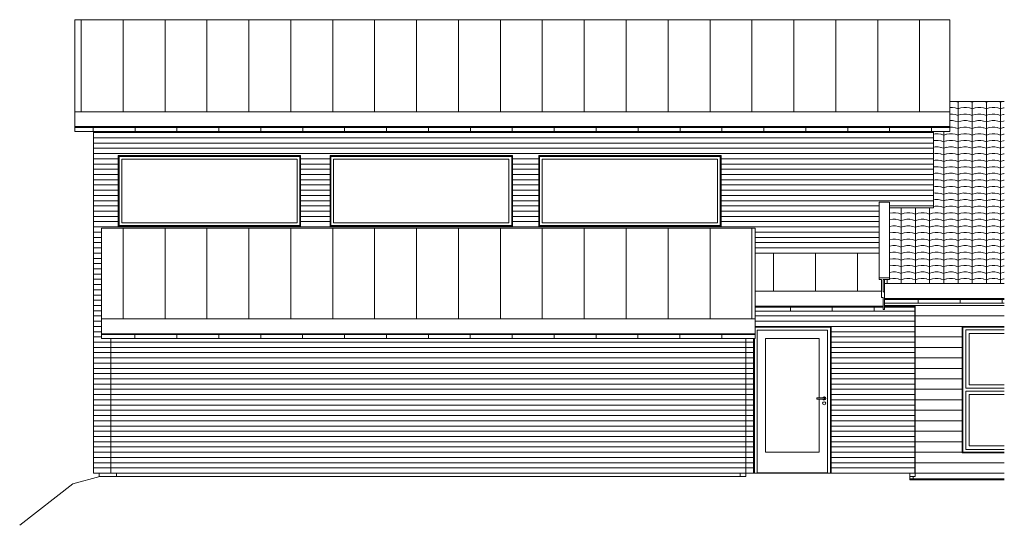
# Model space of a CAD drawing. Header units: millimetres. Extents: x -22790 to 29168, y -746 to 6491.
# Tile 1 of 3: x -22790 to -8697, y -746 to 6491. Entities that reach past the tile are written whole.
import ezdxf

# ---------------------------------------------------------------- set-up
doc = ezdxf.new("R2010")
doc.units = ezdxf.units.MM
for name, color, linetype, lineweight in [('A20_generelt', 1, 'Continuous', 9), ('A233_dør vindu', 2, 'Continuous', 9), ('A25_dekker', 3, 'Continuous', 9), ('A26_yttertak', 3, 'Continuous', 9), ('A85_skravur', 4, 'Continuous', 9)]:
    doc.layers.add(name, color=color, linetype=linetype, lineweight=lineweight)
pattern_1 = [(0, (-9898.1, 0), (0, 150), [])]
pattern_2 = [(0, (-12608.36, 150), (0, 75), [])]
pattern_3 = [(0, (-21552.325, 0), (0, 75), [])]

# ---------------------------------------------------------------- blocks, each defined once
blk = doc.blocks.new('Focus-YD Glass - 11x21M_dyttefuge 10mm-764810-Øst')
at = {"layer": 'A233_dør vindu'}
for p, q in [((-11185, 2090), (-12262, 2090)), ((-12233, 0), (-12233, 2048)), ((-12233, 2048), (-11227, 2048)), ((-11227, 2048), (-12233, 2048)), ((-12233, 2048), (-12233, 5)), ((-11227, 2048), (-11227, 0)), ((-11227, 5), (-11227, 2048)), ((-11185, 0), (-11185, 2090)), ((-12275, 1927), (-12275, 0)), ((-12113, 1928), (-11347, 1928)), ((-12113, 300), (-12113, 1928)), ((-11347, 1928), (-11347, 1079)), ((-11381, 1061), (-11381, 1079)), ((-11381, 1079), (-11275, 1079)), ((-11275, 1061), (-11381, 1061)), ((-11347, 1061), (-11347, 300)), ((-11275, 1079), (-11295, 1079)), ((-11295, 1061), (-11275, 1061)), ((-11347, 300), (-12113, 300)), ((-12233, 5), (-11227, 5)), ((-12233, 0), (-12233, 5)), ((-12233, 5), (-11227, 5)), ((-11227, 5), (-11227, 0))]:
    blk.add_line(p, q, dxfattribs=at)
for centre, radius, start, end in [((-11275, 1000), 22, 0, 180), ((-11275, 1000), 22, 180, 0), ((-11275, 1070), 22, 0, 155.8523), ((-11275, 1070), 22, 204.1477, 0), ((-11275, 1070), 9, 270, 90), ((-11275, 1070), 9, 270, 90)]:
    blk.add_arc(centre, radius, start, end, dxfattribs=at)
blk = doc.blocks.new('Focus-Hel Rute fast - 26x11M_dyttefuge 10mm-743487-Øst')
at = {"layer": 'A233_dør vindu'}
for p, q in [((-18338, 4535), (-15748, 4535)), ((-18338, 3545), (-18338, 4535)), ((-15748, 4535), (-15748, 3545)), ((-18298, 4495), (-18298, 3585)), ((-15788, 4495), (-18298, 4495)), ((-15788, 3585), (-15788, 4495)), ((-18338, 3545), (-15748, 3545)), ((-15788, 3585), (-18298, 3585))]:
    blk.add_line(p, q, dxfattribs=at)
blk = doc.blocks.new('Focus-Hel Rute fast - 26x11M_dyttefuge 10mm-749302-Øst')
at = {"layer": 'A233_dør vindu'}
for p, q in [((-15352, 4535), (-12762, 4535)), ((-15352, 3545), (-15352, 4535)), ((-12762, 4535), (-12762, 3545)), ((-15312, 4495), (-15312, 3585)), ((-12802, 4495), (-15312, 4495)), ((-12802, 3585), (-12802, 4495)), ((-15352, 3545), (-12762, 3545)), ((-12802, 3585), (-15312, 3585))]:
    blk.add_line(p, q, dxfattribs=at)
blk = doc.blocks.new('FP_1-Øst')
at = {"layer": 'A26_yttertak'}
for p, q in [((-21739, 4938), (-21739, 4948)), ((-21739, 4923), (-21739, 4938)), ((-21139, 4938), (-21139, 4948)), ((-21139, 4923), (-21139, 4938)), ((-20539, 4938), (-20539, 4948)), ((-20539, 4923), (-20539, 4938)), ((-19939, 4938), (-19939, 4948)), ((-19939, 4923), (-19939, 4938)), ((-19339, 4938), (-19339, 4948)), ((-19339, 4923), (-19339, 4938)), ((-18739, 4938), (-18739, 4948)), ((-18739, 4923), (-18739, 4938)), ((-18139, 4938), (-18139, 4948)), ((-18139, 4923), (-18139, 4938)), ((-17539, 4938), (-17539, 4948)), ((-17539, 4923), (-17539, 4938)), ((-16939, 4938), (-16939, 4948)), ((-16939, 4923), (-16939, 4938)), ((-16339, 4938), (-16339, 4948)), ((-16339, 4923), (-16339, 4938)), ((-15739, 4938), (-15739, 4948)), ((-15739, 4923), (-15739, 4938)), ((-15139, 4938), (-15139, 4948)), ((-15139, 4923), (-15139, 4938)), ((-14539, 4938), (-14539, 4948)), ((-14539, 4923), (-14539, 4938)), ((-13939, 4938), (-13939, 4948)), ((-13939, 4923), (-13939, 4938)), ((-13339, 4938), (-13339, 4948)), ((-13339, 4923), (-13339, 4938)), ((-12739, 4938), (-12739, 4948)), ((-12739, 4923), (-12739, 4938)), ((-12139, 4938), (-12139, 4948)), ((-12139, 4923), (-12139, 4938)), ((-11539, 4938), (-11539, 4948)), ((-11539, 4923), (-11539, 4938)), ((-10939, 4938), (-10939, 4948)), ((-10939, 4923), (-10939, 4938)), ((-10339, 4938), (-10339, 4948)), ((-10339, 4923), (-10339, 4938)), ((-9739, 4938), (-9739, 4948)), ((-9739, 4923), (-9739, 4938)), ((-22000, 4892), (-9479, 4892)), ((-21739, 4909), (-21739, 4923)), ((-21739, 4899), (-21739, 4909)), ((-21739, 4893), (-21739, 4899)), ((-21139, 4909), (-21139, 4923)), ((-21139, 4899), (-21139, 4909)), ((-21139, 4893), (-21139, 4899)), ((-20539, 4909), (-20539, 4923)), ((-20539, 4899), (-20539, 4909)), ((-20539, 4893), (-20539, 4899)), ((-19939, 4909), (-19939, 4923)), ((-19939, 4899), (-19939, 4909)), ((-19939, 4893), (-19939, 4899)), ((-19339, 4909), (-19339, 4923)), ((-19339, 4899), (-19339, 4909)), ((-19339, 4893), (-19339, 4899)), ((-18739, 4909), (-18739, 4923)), ((-18739, 4899), (-18739, 4909)), ((-18739, 4893), (-18739, 4899)), ((-18139, 4909), (-18139, 4923)), ((-18139, 4899), (-18139, 4909)), ((-18139, 4893), (-18139, 4899)), ((-17539, 4909), (-17539, 4923)), ((-17539, 4899), (-17539, 4909)), ((-17539, 4893), (-17539, 4899)), ((-16939, 4909), (-16939, 4923)), ((-16939, 4899), (-16939, 4909)), ((-16939, 4893), (-16939, 4899)), ((-16339, 4909), (-16339, 4923)), ((-16339, 4899), (-16339, 4909)), ((-16339, 4893), (-16339, 4899)), ((-15739, 4909), (-15739, 4923)), ((-15739, 4899), (-15739, 4909)), ((-15739, 4893), (-15739, 4899)), ((-15139, 4909), (-15139, 4923)), ((-15139, 4899), (-15139, 4909)), ((-15139, 4893), (-15139, 4899)), ((-14539, 4909), (-14539, 4923)), ((-14539, 4899), (-14539, 4909)), ((-14539, 4893), (-14539, 4899)), ((-13939, 4909), (-13939, 4923)), ((-13939, 4899), (-13939, 4909)), ((-13939, 4893), (-13939, 4899)), ((-13339, 4909), (-13339, 4923)), ((-13339, 4899), (-13339, 4909)), ((-13339, 4893), (-13339, 4899)), ((-12739, 4909), (-12739, 4923)), ((-12739, 4899), (-12739, 4909)), ((-12739, 4893), (-12739, 4899)), ((-12139, 4909), (-12139, 4923)), ((-12139, 4899), (-12139, 4909)), ((-12139, 4893), (-12139, 4899)), ((-11539, 4909), (-11539, 4923)), ((-11539, 4899), (-11539, 4909)), ((-11539, 4893), (-11539, 4899)), ((-10939, 4909), (-10939, 4923)), ((-10939, 4899), (-10939, 4909)), ((-10939, 4893), (-10939, 4899)), ((-10339, 4909), (-10339, 4923)), ((-10339, 4899), (-10339, 4909)), ((-10339, 4893), (-10339, 4899)), ((-9739, 4909), (-9739, 4923)), ((-9739, 4899), (-9739, 4909)), ((-9739, 4893), (-9739, 4899))]:
    blk.add_line(p, q, dxfattribs=at)
blk = doc.blocks.new('FP_2-Øst')
at = {"layer": 'A26_yttertak'}
for p, q in [((-21739, 4949), (-21739, 4948)), ((-21139, 4949), (-21139, 4948)), ((-20539, 4949), (-20539, 4948)), ((-19939, 4949), (-19939, 4948)), ((-19339, 4949), (-19339, 4948)), ((-18739, 4949), (-18739, 4948)), ((-18139, 4949), (-18139, 4948)), ((-17539, 4949), (-17539, 4948)), ((-16939, 4949), (-16939, 4948)), ((-16339, 4949), (-16339, 4948)), ((-15739, 4949), (-15739, 4948)), ((-15139, 4949), (-15139, 4948)), ((-14539, 4949), (-14539, 4948)), ((-13939, 4949), (-13939, 4948)), ((-13339, 4949), (-13339, 4948)), ((-12739, 4949), (-12739, 4948)), ((-12139, 4949), (-12139, 4948)), ((-11539, 4949), (-11539, 4948)), ((-10939, 4949), (-10939, 4948)), ((-10339, 4949), (-10339, 4948)), ((-9739, 4949), (-9739, 4948))]:
    blk.add_line(p, q, dxfattribs=at)
blk = doc.blocks.new('FP_3-Øst')
at = {"layer": 'A26_yttertak'}
blk.add_line((-22000, 4948), (-9479, 4948), dxfattribs=at)
blk = doc.blocks.new('FP_4-Øst')
at = {"layer": 'A26_yttertak'}
for p, q in [((-9479, 4961), (-22000, 4961)), ((-21739, 4955), (-21739, 4960)), ((-21739, 4950), (-21739, 4955)), ((-21739, 4947), (-21739, 4950)), ((-21139, 4955), (-21139, 4960)), ((-21139, 4950), (-21139, 4955)), ((-21139, 4947), (-21139, 4950)), ((-20539, 4955), (-20539, 4960)), ((-20539, 4950), (-20539, 4955)), ((-20539, 4947), (-20539, 4950)), ((-19939, 4955), (-19939, 4960)), ((-19939, 4950), (-19939, 4955)), ((-19939, 4947), (-19939, 4950)), ((-19339, 4955), (-19339, 4960)), ((-19339, 4950), (-19339, 4955)), ((-19339, 4947), (-19339, 4950)), ((-18739, 4955), (-18739, 4960)), ((-18739, 4950), (-18739, 4955)), ((-18739, 4947), (-18739, 4950)), ((-18139, 4955), (-18139, 4960)), ((-18139, 4950), (-18139, 4955)), ((-18139, 4947), (-18139, 4950)), ((-17539, 4955), (-17539, 4960)), ((-17539, 4950), (-17539, 4955)), ((-17539, 4947), (-17539, 4950)), ((-16939, 4955), (-16939, 4960)), ((-16939, 4950), (-16939, 4955)), ((-16939, 4947), (-16939, 4950)), ((-16339, 4955), (-16339, 4960)), ((-16339, 4950), (-16339, 4955)), ((-16339, 4947), (-16339, 4950)), ((-15739, 4955), (-15739, 4960)), ((-15739, 4950), (-15739, 4955)), ((-15739, 4947), (-15739, 4950)), ((-15139, 4955), (-15139, 4960)), ((-15139, 4950), (-15139, 4955)), ((-15139, 4947), (-15139, 4950)), ((-14539, 4955), (-14539, 4960)), ((-14539, 4950), (-14539, 4955)), ((-14539, 4947), (-14539, 4950)), ((-13939, 4955), (-13939, 4960)), ((-13939, 4950), (-13939, 4955)), ((-13939, 4947), (-13939, 4950)), ((-13339, 4955), (-13339, 4960)), ((-13339, 4950), (-13339, 4955)), ((-13339, 4947), (-13339, 4950)), ((-12739, 4955), (-12739, 4960)), ((-12739, 4950), (-12739, 4955)), ((-12739, 4947), (-12739, 4950)), ((-12139, 4955), (-12139, 4960)), ((-12139, 4950), (-12139, 4955)), ((-12139, 4947), (-12139, 4950)), ((-11539, 4955), (-11539, 4960)), ((-11539, 4950), (-11539, 4955)), ((-11539, 4947), (-11539, 4950)), ((-10939, 4955), (-10939, 4960)), ((-10939, 4950), (-10939, 4955)), ((-10939, 4947), (-10939, 4950)), ((-10339, 4955), (-10339, 4960)), ((-10339, 4950), (-10339, 4955)), ((-10339, 4947), (-10339, 4950)), ((-9739, 4955), (-9739, 4960)), ((-9739, 4950), (-9739, 4955)), ((-9739, 4947), (-9739, 4950))]:
    blk.add_line(p, q, dxfattribs=at)
blk = doc.blocks.new('FP_5-Øst')
at = {"layer": 'A26_yttertak'}
for p, q in [((-21141, 1973), (-21141, 1983)), ((-20541, 1973), (-20541, 1983)), ((-19941, 1973), (-19941, 1983)), ((-19341, 1973), (-19341, 1983)), ((-18741, 1973), (-18741, 1983)), ((-18141, 1973), (-18141, 1983)), ((-17541, 1973), (-17541, 1983)), ((-16941, 1973), (-16941, 1983)), ((-16341, 1973), (-16341, 1983)), ((-15741, 1973), (-15741, 1983)), ((-15141, 1973), (-15141, 1983)), ((-14541, 1973), (-14541, 1983)), ((-13941, 1973), (-13941, 1983)), ((-13341, 1973), (-13341, 1983)), ((-12741, 1973), (-12741, 1983)), ((-21619, 1927), (-12262, 1927)), ((-21141, 1958), (-21141, 1973)), ((-21141, 1945), (-21141, 1958)), ((-21141, 1934), (-21141, 1945)), ((-21141, 1928), (-21141, 1934)), ((-20541, 1958), (-20541, 1973)), ((-20541, 1945), (-20541, 1958)), ((-20541, 1934), (-20541, 1945)), ((-20541, 1928), (-20541, 1934)), ((-19941, 1958), (-19941, 1973)), ((-19941, 1945), (-19941, 1958)), ((-19941, 1934), (-19941, 1945)), ((-19941, 1928), (-19941, 1934)), ((-19341, 1958), (-19341, 1973)), ((-19341, 1945), (-19341, 1958)), ((-19341, 1934), (-19341, 1945)), ((-19341, 1928), (-19341, 1934)), ((-18741, 1958), (-18741, 1973)), ((-18741, 1945), (-18741, 1958)), ((-18741, 1934), (-18741, 1945)), ((-18741, 1928), (-18741, 1934)), ((-18141, 1958), (-18141, 1973)), ((-18141, 1945), (-18141, 1958)), ((-18141, 1934), (-18141, 1945)), ((-18141, 1928), (-18141, 1934)), ((-17541, 1958), (-17541, 1973)), ((-17541, 1945), (-17541, 1958)), ((-17541, 1934), (-17541, 1945)), ((-17541, 1928), (-17541, 1934)), ((-16941, 1958), (-16941, 1973)), ((-16941, 1945), (-16941, 1958)), ((-16941, 1934), (-16941, 1945)), ((-16941, 1928), (-16941, 1934)), ((-16341, 1958), (-16341, 1973)), ((-16341, 1945), (-16341, 1958)), ((-16341, 1934), (-16341, 1945)), ((-16341, 1928), (-16341, 1934)), ((-15741, 1958), (-15741, 1973)), ((-15741, 1945), (-15741, 1958)), ((-15741, 1934), (-15741, 1945)), ((-15741, 1928), (-15741, 1934)), ((-15141, 1958), (-15141, 1973)), ((-15141, 1945), (-15141, 1958)), ((-15141, 1934), (-15141, 1945)), ((-15141, 1928), (-15141, 1934)), ((-14541, 1958), (-14541, 1973)), ((-14541, 1945), (-14541, 1958)), ((-14541, 1934), (-14541, 1945)), ((-14541, 1928), (-14541, 1934)), ((-13941, 1958), (-13941, 1973)), ((-13941, 1945), (-13941, 1958)), ((-13941, 1934), (-13941, 1945)), ((-13941, 1928), (-13941, 1934)), ((-13341, 1958), (-13341, 1973)), ((-13341, 1945), (-13341, 1958)), ((-13341, 1934), (-13341, 1945)), ((-13341, 1928), (-13341, 1934)), ((-12741, 1958), (-12741, 1973)), ((-12741, 1945), (-12741, 1958)), ((-12741, 1934), (-12741, 1945)), ((-12741, 1928), (-12741, 1934))]:
    blk.add_line(p, q, dxfattribs=at)
blk = doc.blocks.new('FP_6-Øst')
at = {"layer": 'A26_yttertak'}
for p, q in [((-21141, 1984), (-21141, 1983)), ((-20541, 1984), (-20541, 1983)), ((-19941, 1984), (-19941, 1983)), ((-19341, 1984), (-19341, 1983)), ((-18741, 1984), (-18741, 1983)), ((-18141, 1984), (-18141, 1983)), ((-17541, 1984), (-17541, 1983)), ((-16941, 1984), (-16941, 1983)), ((-16341, 1984), (-16341, 1983)), ((-15741, 1984), (-15741, 1983)), ((-15141, 1984), (-15141, 1983)), ((-14541, 1984), (-14541, 1983)), ((-13941, 1984), (-13941, 1983)), ((-13341, 1984), (-13341, 1983)), ((-12741, 1984), (-12741, 1983))]:
    blk.add_line(p, q, dxfattribs=at)
blk = doc.blocks.new('FP_7-Øst')
at = {"layer": 'A26_yttertak'}
blk.add_line((-21619, 1983), (-12262, 1983), dxfattribs=at)
blk = doc.blocks.new('FP_8-Øst')
at = {"layer": 'A26_yttertak'}
for p, q in [((-12262, 1996), (-21619, 1996)), ((-21141, 1990), (-21141, 1995)), ((-21141, 1985), (-21141, 1990)), ((-21141, 1982), (-21141, 1985)), ((-20541, 1990), (-20541, 1995)), ((-20541, 1985), (-20541, 1990)), ((-20541, 1982), (-20541, 1985)), ((-19941, 1990), (-19941, 1995)), ((-19941, 1985), (-19941, 1990)), ((-19941, 1982), (-19941, 1985)), ((-19341, 1990), (-19341, 1995)), ((-19341, 1985), (-19341, 1990)), ((-19341, 1982), (-19341, 1985)), ((-18741, 1990), (-18741, 1995)), ((-18741, 1985), (-18741, 1990)), ((-18741, 1982), (-18741, 1985)), ((-18141, 1990), (-18141, 1995)), ((-18141, 1985), (-18141, 1990)), ((-18141, 1982), (-18141, 1985)), ((-17541, 1990), (-17541, 1995)), ((-17541, 1985), (-17541, 1990)), ((-17541, 1982), (-17541, 1985)), ((-16941, 1990), (-16941, 1995)), ((-16941, 1985), (-16941, 1990)), ((-16941, 1982), (-16941, 1985)), ((-16341, 1990), (-16341, 1995)), ((-16341, 1985), (-16341, 1990)), ((-16341, 1982), (-16341, 1985)), ((-15741, 1990), (-15741, 1995)), ((-15741, 1985), (-15741, 1990)), ((-15741, 1982), (-15741, 1985)), ((-15141, 1990), (-15141, 1995)), ((-15141, 1985), (-15141, 1990)), ((-15141, 1982), (-15141, 1985)), ((-14541, 1990), (-14541, 1995)), ((-14541, 1985), (-14541, 1990)), ((-14541, 1982), (-14541, 1985)), ((-13941, 1990), (-13941, 1995)), ((-13941, 1985), (-13941, 1990)), ((-13941, 1982), (-13941, 1985)), ((-13341, 1990), (-13341, 1995)), ((-13341, 1985), (-13341, 1990)), ((-13341, 1982), (-13341, 1985)), ((-12741, 1990), (-12741, 1995)), ((-12741, 1985), (-12741, 1990)), ((-12741, 1982), (-12741, 1985))]:
    blk.add_line(p, q, dxfattribs=at)
blk = doc.blocks.new('Focus-krysspost åpningsvindu bunn - 18x18M-759566-Øst')
at = {"layer": 'A233_dør vindu'}
for p, q in [((-9290, 2090), (-9290, 300)), ((-8697, 2090), (-9290, 2090)), ((-9250, 2050), (-8697, 2050)), ((-9250, 1215), (-9250, 2050)), ((-8697, 1215), (-9250, 1215)), ((-9250, 1175), (-8697, 1175)), ((-9250, 340), (-9250, 1175)), ((-9250, 340), (-9250, 1175)), ((-9250, 1175), (-8697, 1175)), ((-8697, 1125), (-9200, 1125)), ((-9200, 1125), (-9200, 390)), ((-9290, 300), (-8697, 300)), ((-8697, 340), (-9250, 340)), ((-8697, 340), (-9250, 340)), ((-9200, 390), (-8697, 390))]:
    blk.add_line(p, q, dxfattribs=at)
blk = doc.blocks.new('FP_9-Øst')
at = {"layer": 'A26_yttertak'}
for p, q in [((-12262, 2321), (-9976, 2321)), ((-11759, 2367), (-11759, 2378)), ((-11759, 2352), (-11759, 2367)), ((-11759, 2339), (-11759, 2352)), ((-11759, 2329), (-11759, 2339)), ((-11759, 2323), (-11759, 2329)), ((-11159, 2367), (-11159, 2378)), ((-11159, 2352), (-11159, 2367)), ((-11159, 2339), (-11159, 2352)), ((-11159, 2329), (-11159, 2339)), ((-11159, 2323), (-11159, 2329)), ((-10559, 2367), (-10559, 2378)), ((-10559, 2352), (-10559, 2367)), ((-10559, 2339), (-10559, 2352)), ((-10559, 2329), (-10559, 2339)), ((-10559, 2323), (-10559, 2329))]:
    blk.add_line(p, q, dxfattribs=at)
blk = doc.blocks.new('FP_10-Øst')
at = {"layer": 'A26_yttertak'}
for p, q in [((-11759, 2379), (-11759, 2377)), ((-11159, 2379), (-11159, 2377)), ((-10559, 2379), (-10559, 2377))]:
    blk.add_line(p, q, dxfattribs=at)
blk = doc.blocks.new('FP_11-Øst')
at = {"layer": 'A26_yttertak'}
for p, q in [((-12262, 2378), (-10433, 2378)), ((-10410, 2378), (-9976, 2378))]:
    blk.add_line(p, q, dxfattribs=at)
blk = doc.blocks.new('FP_12-Øst')
at = {"layer": 'A26_yttertak'}
for p, q in [((-10433, 2391), (-12262, 2391)), ((-11759, 2385), (-11759, 2390)), ((-11759, 2380), (-11759, 2385)), ((-11759, 2377), (-11759, 2380)), ((-11159, 2385), (-11159, 2390)), ((-11159, 2380), (-11159, 2385)), ((-11159, 2377), (-11159, 2380)), ((-10559, 2385), (-10559, 2390)), ((-10559, 2380), (-10559, 2385)), ((-10559, 2377), (-10559, 2380)), ((-9976, 2391), (-10410, 2391))]:
    blk.add_line(p, q, dxfattribs=at)
blk = doc.blocks.new('FP_13-Øst')
at = {"layer": 'A26_yttertak'}
for p, q in [((-10410, 2431), (-8697, 2431)), ((-9930, 2477), (-9930, 2487)), ((-9930, 2462), (-9930, 2477)), ((-9930, 2449), (-9930, 2462)), ((-9930, 2439), (-9930, 2449)), ((-9930, 2432), (-9930, 2439)), ((-9330, 2477), (-9330, 2487)), ((-9330, 2462), (-9330, 2477)), ((-9330, 2449), (-9330, 2462)), ((-9330, 2439), (-9330, 2449)), ((-9330, 2432), (-9330, 2439)), ((-8730, 2477), (-8730, 2487)), ((-8730, 2462), (-8730, 2477)), ((-8730, 2449), (-8730, 2462)), ((-8730, 2439), (-8730, 2449)), ((-8730, 2432), (-8730, 2439))]:
    blk.add_line(p, q, dxfattribs=at)
blk = doc.blocks.new('FP_14-Øst')
at = {"layer": 'A26_yttertak'}
for p, q in [((-9930, 2488), (-9930, 2487)), ((-9330, 2488), (-9330, 2487)), ((-8730, 2488), (-8730, 2487))]:
    blk.add_line(p, q, dxfattribs=at)
blk = doc.blocks.new('FP_15-Øst')
at = {"layer": 'A26_yttertak'}
blk.add_line((-10410, 2487), (-8697, 2487), dxfattribs=at)
blk = doc.blocks.new('FP_16-Øst')
at = {"layer": 'A26_yttertak'}
for p, q in [((-8697, 2501), (-10410, 2501)), ((-9930, 2494), (-9930, 2499)), ((-9930, 2489), (-9930, 2494)), ((-9930, 2487), (-9930, 2489)), ((-9330, 2494), (-9330, 2499)), ((-9330, 2489), (-9330, 2494)), ((-9330, 2487), (-9330, 2489)), ((-8730, 2494), (-8730, 2499)), ((-8730, 2489), (-8730, 2494)), ((-8730, 2487), (-8730, 2489))]:
    blk.add_line(p, q, dxfattribs=at)

msp = doc.modelspace()

# ---------------------------------------------------------------- hatches: boundary and pattern name
at = {"layer": 'A25_dekker'}
msp.add_hatch(color=256, dxfattribs=at).paths.add_polyline_path([(-9137, -96), (-8697, -96), (-8697, -80), (-9710, -80), (-9710, -96), (-9578, -96)])
at = {"layer": 'A26_yttertak'}
h = msp.add_hatch(dxfattribs=at)
h.set_pattern_fill('FP_8', color=256, style=0, pattern_type=2)
h.set_pattern_definition([(90, (-910, 10249.8), (-600, 4e-14), [])])
h.paths.add_polyline_path([(-12000, 5174), (-9479, 5174), (-9479, 6491), (-10079, 6491), (-10079, 5402), (-21400, 5402), (-21400, 6491), (-22000, 6491), (-22000, 5174), (-12220, 5174)])
h = msp.add_hatch(dxfattribs=at)
h.set_pattern_fill('FP_11', color=256, style=0, pattern_type=2)
h.set_pattern_definition([(90, (290, 10249.8), (-600, 4e-14), [])])
h.paths.add_polyline_path([(-11505, 5402), (-10079, 5402), (-10079, 6491), (-21400, 6491), (-21400, 5402), (-11560, 5402)])
h = msp.add_hatch(dxfattribs=at)
h.set_pattern_fill('FP_9', color=256, style=0, pattern_type=2)
h.set_pattern_definition([(0, (6571.28, 4010.075), (0, 94.188), [40.64, -162.56]), (17.172, (6490, 3991.237), (203.197595, 94.19212), [42.536, -595.506]), (162.828, (6693.2, 3991.237), (-203.197595, 94.19212), [42.536, -595.506]), (8.783, (6530.64, 4003.795), (406.39994, 94.18673), [41.122, -575.711]), (351.217, (6611.92, 4010.075), (406.39994, -94.18673), [41.122, -575.703]), (90, (6490, 3991.24), (-203.2, 1e-14), [])])
h.paths.add_polyline_path([(-8697, 2713), (-8697, 5321), (-9479, 5321), (-9479, 4892), (-9712, 4892), (-9712, 3800), (-10338, 3800), (-10338, 2770), (-10410, 2770), (-10410, 2713), (-9137, 2713)])
h = msp.add_hatch(dxfattribs=at)
h.set_pattern_fill('FP_7', color=256, style=0, pattern_type=2)
h.set_pattern_definition([(90, (290, 8465.8), (-600, 4e-14), [])])
h.paths.add_polyline_path([(-21119, 2209), (-12262, 2209), (-12262, 3505), (-12762, 3505), (-12762, 2496), (-21119, 2496), (-21119, 3505), (-21619, 3505), (-21619, 2209)])
h = msp.add_hatch(dxfattribs=at)
h.set_pattern_fill('FP_12', color=256, style=0, pattern_type=2)
h.set_pattern_definition([(90, (6290, 3727.3), (-600, 4e-14), [])])
h.paths.add_polyline_path([(-21119, 2496), (-12762, 2496), (-12762, 3505), (-21119, 3505), (-21119, 2912)])
h = msp.add_hatch(dxfattribs=at)
h.set_pattern_fill('FP_10', color=256, style=0, pattern_type=2)
h.set_pattern_definition([(90, (0, 8144.6), (-600, 4e-14), [])])
h.paths.add_polyline_path([(-10486, 2604), (-10456, 2604), (-10456, 2770), (-10486, 2770), (-10486, 3149), (-12262, 3149), (-12262, 2604), (-10899, 2604)])
at = {"layer": 'A85_skravur'}
h = msp.add_hatch(dxfattribs=at)
h.set_pattern_fill('FP_5', color=256, style=0, pattern_type=2)
h.set_pattern_definition(pattern_3)
h.paths.add_polyline_path([(-21619, 3335), (-21619, 3505), (-21369, 3505), (-21369, 3535), (-21379, 3535), (-21379, 4545), (-21369, 4545), (-21369, 4892), (-21736, 4892), (-21736, 3335)])
h = msp.add_hatch(dxfattribs=at)
h.set_pattern_fill('FP_5', color=256, style=0, pattern_type=2)
h.set_pattern_definition(pattern_3)
h.paths.add_polyline_path([(-13101, 3505), (-12762, 3505), (-12762, 3535), (-15362, 3535), (-15362, 4545), (-12762, 4545), (-12762, 4892), (-21369, 4892), (-21369, 4545), (-18769, 4545), (-18769, 3535), (-21369, 3535), (-21369, 3505), (-13982, 3505)])
h.paths.add_polyline_path([(-15744, 3535), (-18348, 3535), (-18348, 4545), (-15738, 4545), (-15738, 3535)])
h = msp.add_hatch(dxfattribs=at)
h.set_pattern_fill('FP_4', color=256, style=0, pattern_type=2)
h.set_pattern_definition(pattern_2)
h.paths.add_polyline_path([(-12754, 3505), (-12454, 3505), (-12454, 4892), (-12762, 4892), (-12762, 4545), (-12752, 4545), (-12752, 3535), (-12762, 3535), (-12762, 3505)])
h = msp.add_hatch(dxfattribs=at)
h.set_pattern_fill('FP_4', color=256, style=0, pattern_type=2)
h.set_pattern_definition(pattern_2)
h.paths.add_polyline_path([(-12395, 0), (-12285, 0), (-12285, 1927), (-12395, 1927), (-12395, 220)])
h.paths.add_polyline_path([(-10459, 0), (-9980, 0), (-9980, 2321), (-12262, 2321), (-12262, 2100), (-11175, 2100), (-11175, 0)])
h.paths.add_polyline_path([(-10486, 3149), (-10486, 3881), (-10338, 3881), (-10338, 3800), (-9712, 3800), (-9712, 4892), (-12454, 4892), (-12454, 3505), (-12262, 3505), (-12262, 3149), (-12220, 3149)])
h = msp.add_hatch(dxfattribs=at)
h.set_pattern_fill('FP_6', color=256, style=0, pattern_type=2)
h.set_pattern_definition([(0, (-21247.325, 0), (0, 75), [])])
h.paths.add_polyline_path([(-21736, 0), (-21486, 0), (-21486, 1927), (-21619, 1927), (-21619, 3335), (-21736, 3335), (-21736, 605)])
h = msp.add_hatch(dxfattribs=at)
h.set_pattern_fill('FP_1', color=256, style=0, pattern_type=2)
h.set_pattern_definition([(0, (-9973.1, 0), (0, 150), [])])
h.paths.add_polyline_path([(-9975, 0), (-9973, 0), (-9973, 2400), (-9976, 2400), (-9976, 2321), (-9980, 2321), (-9980, 0)])
h = msp.add_hatch(dxfattribs=at)
h.set_pattern_fill('FP_2', color=256, style=0, pattern_type=2)
h.set_pattern_definition(pattern_1)
h.paths.add_polyline_path([(-9973, 0), (-9823, 0), (-9823, 2400), (-9973, 2400), (-9973, 28)])
h = msp.add_hatch(dxfattribs=at)
h.set_pattern_fill('FP_2', color=256, style=0, pattern_type=2)
h.set_pattern_definition(pattern_1)
h.paths.add_polyline_path([(-9823, 0), (-8697, 0), (-8697, 290), (-9300, 290), (-9300, 2100), (-8697, 2100), (-8697, 2400), (-9823, 2400), (-9823, 28)])
h = msp.add_hatch(dxfattribs=at)
h.set_pattern_fill('FP_3', color=256, style=0, pattern_type=2)
h.set_pattern_definition([(0, (-21302.325, 0), (0, 75), [])])
h.paths.add_polyline_path([(-21486, 0), (-12395, 0), (-12395, 1927), (-21486, 1927), (-21486, 605)])

# ---------------------------------------------------------------- linework, layer by layer
at = {"layer": 'A20_generelt'}
for p, q in [((-9200, 2000), (-9200, 1265)), ((-8697, 2000), (-9200, 2000)), ((-9200, 1265), (-8697, 1265)), ((-9200, 1125), (-9200, 390)), ((-8697, 1125), (-9200, 1125)), ((-9200, 390), (-8697, 390)), ((-10050, 0), (-12395, 0)), ((-12395, 0), (-12395, -50)), ((-10050, -96), (-10050, 0)), ((-21645, -50), (-22032, -154)), ((-12395, -50), (-21645, -50)), ((-8697, -96), (-10050, -96)), ((-22032, -154), (-22790, -746))]:
    msp.add_line(p, q, dxfattribs=at)
at = {"layer": 'A25_dekker'}
for p, q in [((-21654, -52), (-21654, 0)), ((-21403, 0), (-21403, -50)), ((-12479, 0), (-12479, -50)), ((-10050, 0), (-9975, 0)), ((-9975, 0), (-9975, -50)), ((-9975, -50), (-10050, -50)), ((-10050, -80), (-9710, -80)), ((-10000, -50), (-10000, -80)), ((-9712, -96), (-9712, -80))]:
    msp.add_line(p, q, dxfattribs=at)
at = {"layer": 'A25_dekker', "color": 7, "lineweight": 15}
for p, q in [((-8697, -80), (-9710, -80)), ((-9710, -80), (-9710, -96))]:
    msp.add_line(p, q, dxfattribs=at)
at = {"layer": 'A26_yttertak'}
for p, q in [((-22000, 6491), (-22000, 4948)), ((-22000, 6491), (-9479, 6491)), ((-9479, 4948), (-9479, 6491)), ((-9479, 5321), (-8697, 5321)), ((-22000, 5174), (-9479, 5174)), ((-22000, 4948), (-22000, 4892)), ((-9479, 4948), (-22000, 4948)), ((-9479, 4892), (-9479, 4948)), ((-10486, 3881), (-10338, 3881)), ((-10486, 2770), (-10486, 3881)), ((-10338, 3881), (-10338, 2770)), ((-10338, 3800), (-9712, 3800)), ((-21619, 3505), (-21119, 3505)), ((-21619, 3505), (-21619, 1983)), ((-12762, 3505), (-12262, 3505)), ((-12262, 1983), (-12262, 3505)), ((-10338, 2794), (-10486, 2794)), ((-10486, 2770), (-10456, 2770)), ((-10456, 2770), (-10456, 2515)), ((-10433, 2597), (-10433, 2770)), ((-10433, 2770), (-10338, 2770)), ((-10410, 2770), (-10410, 2487)), ((-10410, 2713), (-8697, 2713)), ((-12262, 2604), (-10456, 2604)), ((-10410, 2597), (-10433, 2597)), ((-10456, 2515), (-10433, 2515)), ((-10433, 2515), (-10433, 2341)), ((-10410, 2487), (-10410, 2341)), ((-8697, 2487), (-10410, 2487)), ((-8697, 2400), (-10410, 2400)), ((-9976, 2378), (-9976, 2400)), ((-10433, 2378), (-12262, 2378)), ((-10433, 2341), (-10410, 2341)), ((-9976, 2378), (-10410, 2378)), ((-9976, 2321), (-9976, 2377)), ((-21619, 2209), (-12262, 2209)), ((-21619, 1983), (-21619, 1927)), ((-12262, 1983), (-21619, 1983)), ((-12262, 1927), (-12262, 1983))]:
    msp.add_line(p, q, dxfattribs=at)
at = {"layer": 'A85_skravur'}
for p, q in [((-21736, 4892), (-21736, 0)), ((-9712, 3800), (-9712, 4892)), ((-21379, 3535), (-21379, 4545)), ((-21379, 4545), (-18769, 4545)), ((-21369, 4545), (-21369, 4535)), ((-18769, 4545), (-18769, 3535)), ((-18348, 4545), (-15738, 4545)), ((-18348, 3535), (-18348, 4545)), ((-15738, 4545), (-15738, 3535)), ((-15362, 4545), (-12752, 4545)), ((-15362, 3535), (-15362, 4545)), ((-12762, 4535), (-12762, 4545)), ((-12752, 4545), (-12752, 3535)), ((-18769, 3535), (-21379, 3535)), ((-21369, 3545), (-21369, 3535)), ((-15738, 3535), (-18348, 3535)), ((-12752, 3535), (-15362, 3535)), ((-12762, 3535), (-12762, 3545)), ((-21119, 3505), (-12762, 3505)), ((-12262, 3149), (-10486, 3149)), ((-9973, 0), (-9973, 2400)), ((-9980, 2321), (-9980, 0)), ((-9980, 0), (-9980, 2321)), ((-12262, 2100), (-11175, 2100)), ((-11175, 2100), (-11175, 0)), ((-9300, 2100), (-8697, 2100)), ((-9300, 290), (-9300, 2100)), ((-21486, 1927), (-21486, 0)), ((-12395, 0), (-12395, 1927)), ((-12285, 0), (-12285, 1927)), ((-8697, 290), (-9300, 290)), ((-21736, 0), (-12395, 0)), ((-9975, 0), (-8697, 0))]:
    msp.add_line(p, q, dxfattribs=at)

# ---------------------------------------------------------------- block references
at = {"layer": 'A233_dør vindu'}
for name, p in [('Focus-Hel Rute fast - 26x11M_dyttefuge 10mm-743487-Øst', (-3031, 0)), ('Focus-Hel Rute fast - 26x11M_dyttefuge 10mm-743487-Øst', (0, 0)), ('Focus-Hel Rute fast - 26x11M_dyttefuge 10mm-749302-Øst', (0, 0)), ('Focus-YD Glass - 11x21M_dyttefuge 10mm-764810-Øst', (0, 0)), ('Focus-krysspost åpningsvindu bunn - 18x18M-759566-Øst', (0, 0))]:
    msp.add_blockref(name, p, dxfattribs=at)
at = {"layer": 'A26_yttertak'}
for name in ['FP_4-Øst', 'FP_1-Øst', 'FP_3-Øst', 'FP_2-Øst', 'FP_16-Øst', 'FP_13-Øst', 'FP_15-Øst', 'FP_14-Øst', 'FP_12-Øst', 'FP_9-Øst', 'FP_11-Øst', 'FP_10-Øst', 'FP_8-Øst', 'FP_5-Øst', 'FP_7-Øst', 'FP_6-Øst']:
    msp.add_blockref(name, (0, 0), dxfattribs=at)

doc.saveas('drawing.dxf')
